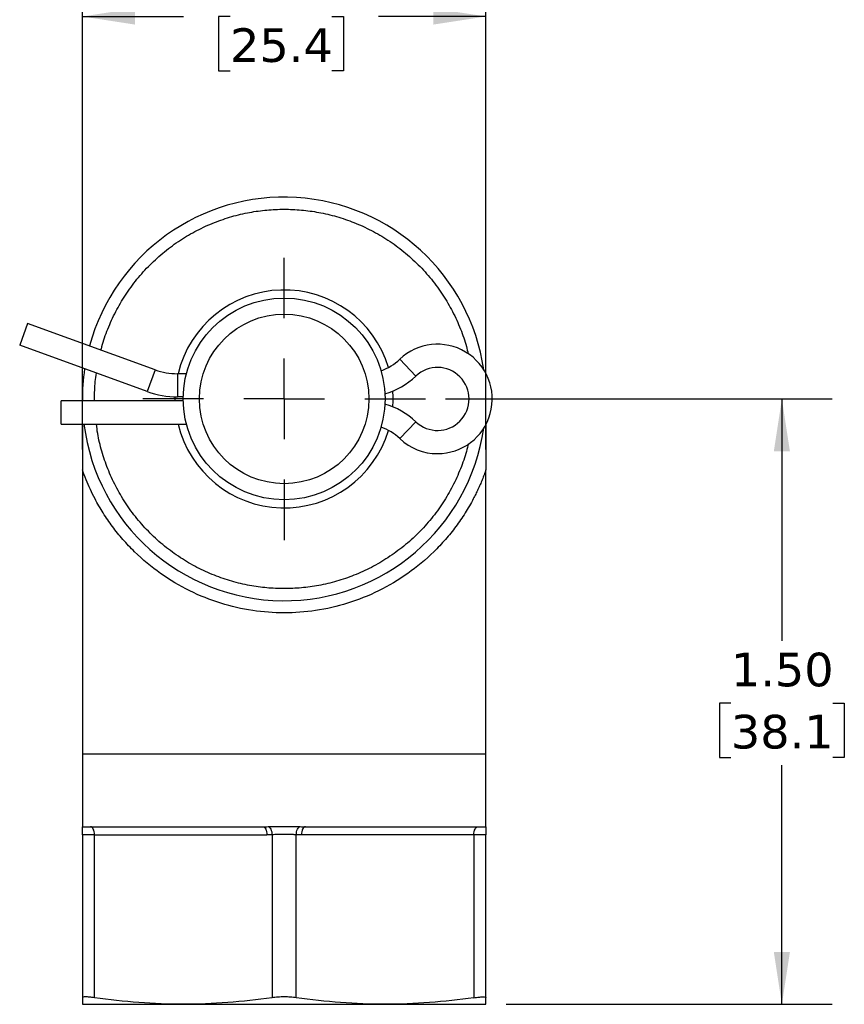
# Model space of a CAD drawing. Header units: inches. Extents: x 0 to 11, y 0 to 8.5.
# Tile 4 of 5: x 6.3 to 8.3, y 3.1 to 5.5. Entities that reach past the tile are written whole.
import ezdxf

# ---------------------------------------------------------------- set-up
doc = ezdxf.new("R2010")
doc.units = ezdxf.units.IN
doc.header["$MEASUREMENT"] = 0
doc.linetypes.add('SLD-Center', pattern=[0.75, 0.6, -0.05, 0.05, -0.05])
doc.linetypes.add('SLD-Solid', pattern=[0])
doc.layers.add('CENTER', color=40, linetype='SLD-Center')
doc.layers.add('DIMENSIONS', color=140, linetype='SLD-Solid', lineweight=25)
doc.styles.add('SLDTEXTSTYLE0', font='VERDANA.TTF')
doc.dimstyles.new('SLDDIMSTYLE0', dxfattribs={"dimtxt": 0.084961, "dimasz": 0.13, "dimexe": 0, "dimexo": 0.0625, "dimgap": 0.02124, "dimtad": 0, "dimtih": 1, "dimtoh": 1, "dimrnd": 1e-09, "dimzin": 4, "dimdsep": 46, "dimtxsty": 'SLDTEXTSTYLE0', "dimsah": 1, "dimcen": 0.09, "dimadec": 0, "dimazin": 1, "dimtfac": 1, "dimtofl": 0, "dimtmove": 0, "dimatfit": 3, "dimfxl": 0, "dimfrac": 2, "dimtolj": 1, "dimtzin": 12, "dimarcsym": 0})

# ---------------------------------------------------------------- blocks, each defined once
blk = doc.blocks.new('_D_4')
at = {"layer": 'DIMENSIONS'}
for p, q in [((7.3569, 4.577), (8.3153, 4.577)), ((8.1903, 4.577), (8.1903, 3.9775)), ((8.064, 3.8235), (8.0355, 3.8235)), ((8.0355, 3.8235), (8.0355, 3.6884)), ((8.3165, 3.8235), (8.345, 3.8235)), ((8.345, 3.8235), (8.345, 3.6884)), ((8.0355, 3.6884), (8.064, 3.6884)), ((8.345, 3.6884), (8.3165, 3.6884)), ((8.1903, 3.077), (8.1903, 3.6694)), ((7.5069, 3.077), (8.3153, 3.077))]:
    blk.add_line(p, q, dxfattribs=at)
for points in [[(8.1903, 4.577), (8.1703, 4.447), (8.2103, 4.447)], [(8.1903, 3.077), (8.2103, 3.207), (8.1703, 3.207)]]:
    blk.add_solid(points, dxfattribs=at)
at = {"layer": 'DIMENSIONS', "char_height": 0.08333, "attachment_point": 1, "style": 'SLDTEXTSTYLE0'}
for s, insert in [('1.50', (8.064, 3.9483)), ('38.1', (8.064, 3.7943))]:
    blk.add_mtext(s, dxfattribs=dict(at, insert=insert))
blk = doc.blocks.new('_D_5')
at = {"layer": 'DIMENSIONS'}
for p, q in [((6.4569, 4.4513), (6.4569, 5.6496)), ((7.4569, 4.4513), (7.4569, 5.6496)), ((6.4569, 5.5246), (6.7078, 5.5246)), ((6.8229, 5.5246), (6.7944, 5.5246)), ((6.7944, 5.5246), (6.7944, 5.3896)), ((7.0754, 5.5246), (7.1039, 5.5246)), ((7.1039, 5.5246), (7.1039, 5.3896)), ((7.4569, 5.5246), (7.1905, 5.5246)), ((6.7944, 5.3896), (6.8229, 5.3896)), ((7.1039, 5.3896), (7.0754, 5.3896))]:
    blk.add_line(p, q, dxfattribs=at)
for points in [[(6.4569, 5.5246), (6.5869, 5.5046), (6.5869, 5.5446)], [(7.4569, 5.5246), (7.3269, 5.5446), (7.3269, 5.5046)]]:
    blk.add_solid(points, dxfattribs=at)
at = {"layer": 'DIMENSIONS', "char_height": 0.08333, "attachment_point": 1, "style": 'SLDTEXTSTYLE0'}
for s, insert in [('1.00', (6.8229, 5.6495)), ('25.4', (6.8229, 5.4954))]:
    blk.add_mtext(s, dxfattribs=dict(at, insert=insert))
blk = doc.blocks.new('SW_CENTERMARKSYMBOL_0')
at = {"layer": 'CENTER', "color": 0}
for p, q in [((0, 0.2), (0, 0.35)), ((0, 0), (0, 0.1)), ((-0.2, 0), (-0.35, 0)), ((0, 0), (-0.1, 0)), ((0, 0), (0, -0.1)), ((0, 0), (0.1, 0)), ((0.2, 0), (0.35, 0)), ((0, -0.2), (0, -0.35))]:
    blk.add_line(p, q, dxfattribs=at)

msp = doc.modelspace()

# ---------------------------------------------------------------- linework, layer by layer
for p, q in [((6.3212, 4.7643), (6.3015, 4.7103)), ((6.6373, 4.6493), (6.3212, 4.7643)), ((6.6177, 4.5952), (6.3015, 4.7103)), ((7.2435, 4.6753), (7.2831, 4.6337)), ((6.6373, 4.6493), (6.6177, 4.5952)), ((6.7149, 4.6395), (6.6925, 4.6395)), ((6.6925, 4.6395), (6.6925, 4.582)), ((6.4039, 4.5145), (6.4039, 4.572)), ((6.707, 4.572), (6.4039, 4.572)), ((6.4569, 4.577), (6.4569, 4.572)), ((6.4872, 4.572), (6.4869, 4.577)), ((6.6869, 4.577), (6.687, 4.5821)), ((6.687, 4.572), (6.6869, 4.577)), ((6.707, 4.582), (6.6925, 4.582)), ((6.4039, 4.5145), (6.7149, 4.5145)), ((7.2435, 4.4788), (7.2831, 4.5204)), ((6.4569, 4.4013), (6.4569, 3.697)), ((7.4569, 3.697), (7.4569, 4.4013)), ((7.4569, 3.697), (6.4569, 3.697)), ((6.4569, 3.697), (6.4569, 3.517)), ((7.4569, 3.517), (7.4569, 3.697)), ((6.4569, 3.517), (6.9042, 3.517)), ((7.0097, 3.517), (7.4569, 3.517)), ((6.4869, 3.497), (6.4569, 3.497)), ((6.4569, 3.497), (6.4569, 3.0933)), ((6.4869, 3.497), (6.9142, 3.497)), ((6.4869, 3.0933), (6.4869, 3.497)), ((6.9269, 3.4972), (6.9269, 3.0933)), ((6.9869, 3.0933), (6.9869, 3.4972)), ((7.4269, 3.497), (6.9997, 3.497)), ((7.4269, 3.497), (7.4269, 3.0933)), ((7.4569, 3.497), (7.4269, 3.497)), ((7.4569, 3.0933), (7.4569, 3.497)), ((6.4569, 3.077), (6.7069, 3.077)), ((6.7069, 3.077), (7.2069, 3.077)), ((7.2069, 3.077), (7.4569, 3.077))]:
    msp.add_line(p, q)
at = {"flags": 128}
for points in [[(6.4869, 3.497), (6.4867, 3.5009), (6.4862, 3.5047), (6.4852, 3.5082), (6.484, 3.5112), (6.4825, 3.5137), (6.4808, 3.5155), (6.4789, 3.5167), (6.4769, 3.517)], [(6.9042, 3.517), (6.9062, 3.5167), (6.908, 3.5155), (6.9098, 3.5137), (6.9113, 3.5112), (6.9125, 3.5082), (6.9134, 3.5047), (6.914, 3.5009), (6.9142, 3.497)], [(6.9169, 3.5172), (6.9188, 3.5167), (6.9207, 3.5155), (6.9224, 3.5136), (6.9239, 3.5111), (6.9251, 3.5081), (6.9261, 3.5047), (6.9267, 3.501), (6.9269, 3.4972)], [(6.9869, 3.4972), (6.9872, 3.501), (6.9878, 3.5047), (6.9887, 3.5081), (6.99, 3.5111), (6.9915, 3.5136), (6.9932, 3.5155), (6.995, 3.5167), (6.9969, 3.5172)], [(7.0097, 3.517), (7.0077, 3.5167), (7.0058, 3.5155), (7.0041, 3.5137), (7.0026, 3.5112), (7.0014, 3.5082), (7.0004, 3.5047), (6.9999, 3.5009), (6.9997, 3.497)], [(7.4269, 3.497), (7.4271, 3.5009), (7.4277, 3.5047), (7.4286, 3.5082), (7.4299, 3.5112), (7.4314, 3.5137), (7.4331, 3.5155), (7.435, 3.5167), (7.4369, 3.517)]]:
    msp.add_lwpolyline(points, dxfattribs=at)
for radius in [0.25, 0.21]:
    msp.add_circle((6.9569, 4.577), radius)
for centre, radius, start, end in [((6.9569, 4.577), 0.5, 8.3145, 164.7546), ((6.9569, 4.577), 0.27, 16.7872, 166.6157), ((7.3369, 4.577), 0.1356, 270, 133.5556), ((7.1539, 4.7695), 0.13, 289.3512, 313.5556), ((6.9569, 4.577), 0.5, 171.4135, 180.573), ((6.6925, 4.8008), 0.1613, 250, 270), ((7.3369, 4.577), 0.0781, 226.4444, 133.5556), ((7.1539, 4.7695), 0.1875, 286.3287, 313.5556), ((6.6925, 4.8008), 0.2188, 250, 270), ((6.9569, 4.577), 0.27, 355.8561, 4.1439), ((7.1539, 4.3845), 0.1875, 46.4444, 73.6713), ((6.9569, 4.577), 0.5, 187.1808, 351.6855), ((6.9569, 4.577), 0.27, 193.3843, 343.2128), ((7.1539, 4.3845), 0.13, 46.4444, 70.6488), ((7.3369, 4.577), 0.1356, 226.4444, 270)]:
    msp.add_arc(centre, radius, start, end)
for points, knots in [([(6.5032, 4.6981), (6.5038, 4.7011), (6.5079, 4.7188), (6.5197, 4.7509), (6.5388, 4.7936), (6.5631, 4.835), (6.5915, 4.8739), (6.624, 4.91), (6.6601, 4.9425), (6.699, 4.9709), (6.7404, 4.9951), (6.7831, 5.0145), (6.8269, 5.0295), (6.8704, 5.0397), (6.9139, 5.0457), (6.9569, 5.0477), (6.9999, 5.0457), (7.0434, 5.0397), (7.087, 5.0295), (7.1308, 5.0145), (7.1735, 4.9951), (7.2149, 4.9709), (7.2538, 4.9425), (7.2899, 4.91), (7.3224, 4.8739), (7.3508, 4.835), (7.375, 4.7936), (7.3942, 4.7509), (7.4069, 4.7159), (7.4115, 4.6951), (7.4128, 4.6891)], [0, 0, 0, 0, 0.007312, 0.044044, 0.082324, 0.120587, 0.159682, 0.19876, 0.237854, 0.276932, 0.315212, 0.353476, 0.390224, 0.426957, 0.461625, 0.496276, 0.530944, 0.565595, 0.602344, 0.639076, 0.677356, 0.71562, 0.754714, 0.793792, 0.832887, 0.871964, 0.910244, 0.948508, 0.985257, 1, 1, 1, 1]), ([(6.4869, 4.577), (6.4872, 4.5914), (6.4875, 4.6129), (6.4907, 4.634), (6.4918, 4.641)], [0, 0, 0, 0, 0.669193, 1, 1, 1, 1]), ([(6.4569, 4.5145), (6.4569, 4.5133), (6.4569, 4.5069), (6.4569, 4.4946), (6.4569, 4.4699), (6.4569, 4.4386), (6.4569, 4.413), (6.4569, 4.4013)], [0, 0, 0, 0, 0.032827, 0.172551, 0.328697, 0.692414, 1, 1, 1, 1]), ([(7.4131, 4.466), (7.4117, 4.4597), (7.407, 4.4386), (7.3942, 4.4032), (7.375, 4.3605), (7.3508, 4.3191), (7.3224, 4.2802), (7.2899, 4.2441), (7.2538, 4.2116), (7.2148, 4.1832), (7.1735, 4.159), (7.1308, 4.1396), (7.087, 4.1246), (7.0434, 4.1144), (6.9999, 4.1083), (6.9569, 4.1064), (6.9139, 4.1083), (6.8704, 4.1144), (6.8269, 4.1246), (6.7831, 4.1396), (6.7404, 4.159), (6.699, 4.1832), (6.6601, 4.2116), (6.624, 4.2441), (6.5915, 4.2802), (6.563, 4.3191), (6.5389, 4.3605), (6.5194, 4.4032), (6.5046, 4.447), (6.4954, 4.4841), (6.4926, 4.5069), (6.4916, 4.5145)], [0, 0, 0, 0, 0.014904, 0.049919, 0.086409, 0.122883, 0.16015, 0.1974, 0.234667, 0.271918, 0.308408, 0.344882, 0.379913, 0.414927, 0.447974, 0.481005, 0.514052, 0.547083, 0.582114, 0.617128, 0.653618, 0.690093, 0.72736, 0.76461, 0.801877, 0.839127, 0.875617, 0.912092, 0.947122, 0.982137, 1, 1, 1, 1]), ([(7.4569, 4.5158), (7.4569, 4.5142), (7.4569, 4.5073), (7.4569, 4.4946), (7.4569, 4.4699), (7.4569, 4.4386), (7.4569, 4.413), (7.4569, 4.4013)], [0, 0, 0, 0, 0.044018, 0.182049, 0.33636, 0.695971, 1, 1, 1, 1]), ([(7.4569, 4.4013), (7.4555, 4.3972), (7.4525, 4.389), (7.4477, 4.3769), (7.4427, 4.3648), (7.4373, 4.353), (7.4316, 4.3412), (7.4215, 4.3214), (7.4058, 4.2942), (7.3827, 4.2605), (7.3568, 4.2283), (7.3185, 4.1878), (7.2646, 4.1427), (7.1923, 4.0997), (7.1152, 4.069), (7.0361, 4.051), (6.9569, 4.0451), (6.8777, 4.051), (6.7987, 4.069), (6.7215, 4.0997), (6.6493, 4.1427), (6.5954, 4.1878), (6.5571, 4.2283), (6.5312, 4.2605), (6.5081, 4.2942), (6.4902, 4.3252), (6.4764, 4.3529), (6.4659, 4.3768), (6.4599, 4.3931), (6.4569, 4.4013)], [0, 0, 0, 0, 0.009996, 0.019981, 0.029961, 0.039941, 0.049928, 0.059929, 0.090971, 0.122029, 0.153845, 0.185676, 0.250075, 0.314473, 0.378071, 0.440127, 0.500002, 0.559878, 0.621933, 0.685531, 0.74993, 0.814328, 0.846144, 0.877975, 0.909018, 0.940076, 0.960055, 0.980014, 1, 1, 1, 1]), ([(6.4569, 3.497), (6.4569, 3.4984), (6.4569, 3.5008), (6.4569, 3.5043), (6.4569, 3.5075), (6.4569, 3.5106), (6.4569, 3.5133), (6.4569, 3.5154), (6.4569, 3.5168), (6.4569, 3.517), (6.4569, 3.517)], [0, 0, 0, 0, 0.1439831, 0.2495635, 0.3814387, 0.4990057, 0.6344828, 0.7634828, 0.8855584, 1, 1, 1, 1]), ([(6.9169, 3.5172), (6.9185, 3.5172), (6.9216, 3.5173), (6.9264, 3.5174), (6.9313, 3.5175), (6.938, 3.5176), (6.9466, 3.5177), (6.9569, 3.5178), (6.9673, 3.5177), (6.9775, 3.5176), (6.9875, 3.5174), (6.9938, 3.5172), (6.9969, 3.5172)], [0, 0, 0, 0, 0.062436, 0.124904, 0.187643, 0.250885, 0.375317, 0.500206, 0.624839, 0.749294, 0.875174, 1, 1, 1, 1]), ([(7.4569, 3.517), (7.4569, 3.517), (7.4569, 3.5169), (7.4569, 3.5163), (7.4569, 3.5154), (7.4569, 3.514), (7.4569, 3.5124), (7.4569, 3.5102), (7.4569, 3.5075), (7.4569, 3.5043), (7.4569, 3.5008), (7.4569, 3.4984), (7.4569, 3.497)], [0, 0, 0, 0, 0.07542, 0.154349, 0.236553, 0.321827, 0.410019, 0.50105, 0.618465, 0.750325, 0.855992, 1, 1, 1, 1]), ([(6.9869, 3.4972), (6.9858, 3.4972), (6.9835, 3.4973), (6.9799, 3.4974), (6.9762, 3.4975), (6.9713, 3.4977), (6.9649, 3.4978), (6.9572, 3.4979), (6.9492, 3.4978), (6.9415, 3.4976), (6.9339, 3.4974), (6.9293, 3.4973), (6.9269, 3.4972)], [0, 0, 0, 0, 0.0627424, 0.1254885, 0.1882386, 0.2509929, 0.3674295, 0.4998792, 0.6185391, 0.749055, 0.8745231, 1, 1, 1, 1]), ([(6.4869, 3.0933), (6.4824, 3.094), (6.4783, 3.0945), (6.4708, 3.0951), (6.4676, 3.0953), (6.4624, 3.0953), (6.4603, 3.0951), (6.4576, 3.0945), (6.4569, 3.094), (6.4569, 3.0933)], [0, 0, 0, 0, 0.25, 0.25, 0.5, 0.5, 0.75, 0.75, 1, 1, 1, 1]), ([(6.9869, 3.0933), (6.9824, 3.094), (6.9776, 3.0945), (6.9675, 3.0951), (6.9622, 3.0953), (6.9517, 3.0953), (6.9464, 3.0951), (6.9364, 3.0945), (6.9315, 3.094), (6.9269, 3.0933)], [0, 0, 0, 0, 0.25, 0.25, 0.5, 0.5, 0.75, 0.75, 1, 1, 1, 1]), ([(7.4269, 3.0933), (7.4315, 3.094), (7.4356, 3.0945), (7.443, 3.0951), (7.4463, 3.0953), (7.4515, 3.0953), (7.4535, 3.0951), (7.4562, 3.0945), (7.4569, 3.094), (7.4569, 3.0933)], [0, 0, 0, 0, 0.25, 0.25, 0.5, 0.5, 0.75, 0.75, 1, 1, 1, 1])]:
    msp.add_open_spline(points, degree=3, knots=knots)
for points in [[(6.9042, 3.517), (6.9084, 3.517), (6.9127, 3.5171), (6.9169, 3.5172)], [(6.9969, 3.5172), (7.0012, 3.5171), (7.0054, 3.517), (7.0097, 3.517)], [(6.9269, 3.4972), (6.9227, 3.4971), (6.9184, 3.497), (6.9142, 3.497)], [(6.9997, 3.497), (6.9954, 3.497), (6.9912, 3.4971), (6.9869, 3.4972)], [(6.4569, 3.0933), (6.4569, 3.0831), (6.4569, 3.077), (6.4569, 3.077)], [(6.7069, 3.077), (6.6333, 3.077), (6.56, 3.0831), (6.4869, 3.0933)], [(6.9269, 3.0933), (6.8539, 3.0831), (6.7806, 3.077), (6.7069, 3.077)], [(7.2069, 3.077), (7.1333, 3.077), (7.06, 3.0831), (6.9869, 3.0933)], [(7.4269, 3.0933), (7.3539, 3.0831), (7.2806, 3.077), (7.2069, 3.077)], [(7.4569, 3.077), (7.4569, 3.077), (7.4569, 3.0831), (7.4569, 3.0933)]]:
    msp.add_open_spline(points, degree=3)

# ---------------------------------------------------------------- block references
at = {"layer": 'CENTER'}
msp.add_blockref('SW_CENTERMARKSYMBOL_0', (6.9569, 4.577), dxfattribs=at)

# ---------------------------------------------------------------- dimensions: what is measured, and where the dimension line sits
at = {"layer": 'DIMENSIONS'}
dim = msp.add_linear_dim(base=(7.4569, 5.5246), p1=(6.4569, 4.4013), p2=(7.4569, 4.4013), dimstyle='SLDDIMSTYLE0', dxfattribs=at)
dim.commit()
dim.dimension.update_dxf_attribs({"geometry": '_D_5', "text_midpoint": (6.9491, 5.5246), "dimtype": 160})
dim = msp.add_linear_dim(base=(8.1903, 4.577), p1=(7.4569, 3.077), p2=(7.3069, 4.577), angle=90, dimstyle='SLDDIMSTYLE0', dxfattribs=at)
dim.commit()
dim.dimension.update_dxf_attribs({"geometry": '_D_4', "text_midpoint": (8.1903, 3.8235), "dimtype": 160})

doc.saveas('drawing.dxf')
